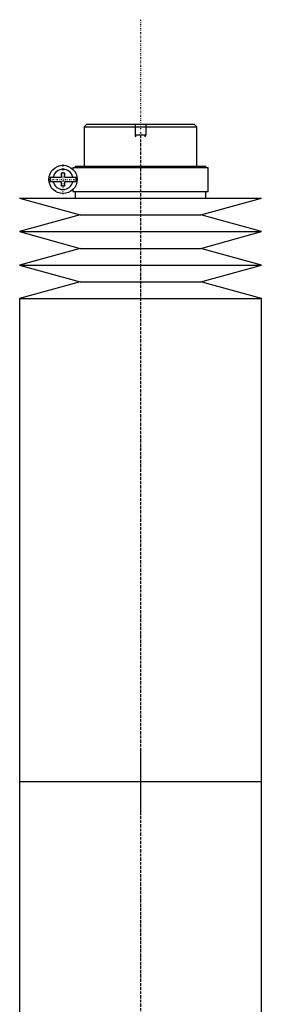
# Model space of a CAD drawing. Extents: x -906 to 186, y -136 to 719.
# Tile 3 of 4: x -895 to -805, y 353 to 719. Entities that reach past the tile are written whole.
import ezdxf

# ---------------------------------------------------------------- set-up
doc = ezdxf.new("R2010")
doc.units = 0
doc.linetypes.add('CENTER', pattern=[1.5, 0.45, -0.5, 0.05, -0.5])
for name, color, linetype in [('AM_0', 7, 'CONTINUOUS'), ('AM_10', 7, 'CONTINUOUS'), ('AM_7', 7, 'CENTER')]:
    doc.layers.add(name, color=color, linetype=linetype)

msp = doc.modelspace()

# ---------------------------------------------------------------- linework, layer by layer
at = {"layer": 'AM_0', "color": 7, "linetype": 'CONTINUOUS'}
for p, q in [((-870, 680), (-871, 679)), ((-871, 679), (-871, 664.5)), ((-871, 679), (-829, 679)), ((-870, 680), (-830, 680)), ((-829, 679), (-830, 680)), ((-829, 664.5), (-829, 679)), ((-875.15, 664), (-875.15, 663.22)), ((-875.15, 664), (-824.85, 664)), ((-874.35, 664.5), (-874.35, 664)), ((-874.35, 664.5), (-825.65, 664.5)), ((-825.65, 664), (-825.65, 664.5)), ((-824.85, 655), (-824.85, 664)), ((-883.63, 660.4), (-879.45, 660.4)), ((-879.45, 660.4), (-879.45, 662)), ((-879.45, 662), (-878.25, 662)), ((-878.25, 662), (-878.25, 660.4)), ((-878.25, 660.4), (-874.07, 660.4)), ((-879.45, 658.6), (-883.63, 658.6)), ((-879.45, 657), (-879.45, 658.6)), ((-878.25, 657), (-879.45, 657)), ((-878.25, 658.6), (-878.25, 657)), ((-874.07, 658.6), (-878.25, 658.6)), ((-875.15, 655.78), (-875.15, 655)), ((-895, 652.5), (-872.5, 646.3)), ((-895, 652.5), (-805, 652.5)), ((-875.15, 655), (-824.85, 655)), ((-874.35, 655), (-874.35, 652.5)), ((-827.5, 646.3), (-805, 652.5)), ((-825.65, 652.5), (-825.65, 655)), ((-872.5, 646.3), (-895, 640.1)), ((-872.5, 646.3), (-827.5, 646.3)), ((-805, 640.1), (-827.5, 646.3)), ((-895, 640.1), (-872.5, 633.9)), ((-895, 640.1), (-805, 640.1)), ((-827.5, 633.9), (-805, 640.1)), ((-872.5, 633.9), (-895, 627.7)), ((-872.5, 633.9), (-827.5, 633.9)), ((-805, 627.7), (-827.5, 633.9)), ((-895, 627.7), (-872.5, 621.5)), ((-895, 627.7), (-805, 627.7)), ((-827.5, 621.5), (-805, 627.7)), ((-872.5, 621.5), (-895, 615.3)), ((-872.5, 621.5), (-827.5, 621.5)), ((-805, 615.3), (-827.5, 621.5)), ((-895, 615.3), (-895, 435.75)), ((-895, 615.3), (-805, 615.3)), ((-805, 435.75), (-805, 615.3)), ((-895, 435.75), (-895, 256.2)), ((-895, 435.75), (-805, 435.75)), ((-895, 435.75), (-805, 435.75)), ((-805, 256.2), (-805, 435.75))]:
    msp.add_line(p, q, dxfattribs=at)
msp.add_circle((-878.85, 659.5), 5.25, dxfattribs=at)
for radius, start, end in [(3.75, 13.8865, 166.1135), (4.87, 169.3459, 190.6541), (4.87, 349.3459, 10.6541), (3.75, 193.8865, 346.1135)]:
    msp.add_arc((-878.85, 659.5), radius, start, end, dxfattribs=at)
at = {"layer": 'AM_10', "color": 7, "linetype": 'CONTINUOUS'}
for p, q in [((-852, 680), (-852, 676)), ((-848, 680), (-848, 676)), ((-848, 676), (-852, 676)), ((-851.62, 675.34), (-852, 676)), ((-848.38, 675.34), (-848, 676))]:
    msp.add_line(p, q, dxfattribs=at)
at = {"layer": 'AM_7', "color": 4, "linetype": 'CENTER'}
for p, q in [((-850, 718.88), (-850, -136.38)), ((-850, 675.94), (-850, 424.31)), ((-878.85, 653.99), (-878.85, 665.01)), ((-884.36, 659.5), (-873.34, 659.5)), ((-850, 447.19), (-850, 195.56))]:
    msp.add_line(p, q, dxfattribs=at)

doc.saveas('drawing.dxf')
